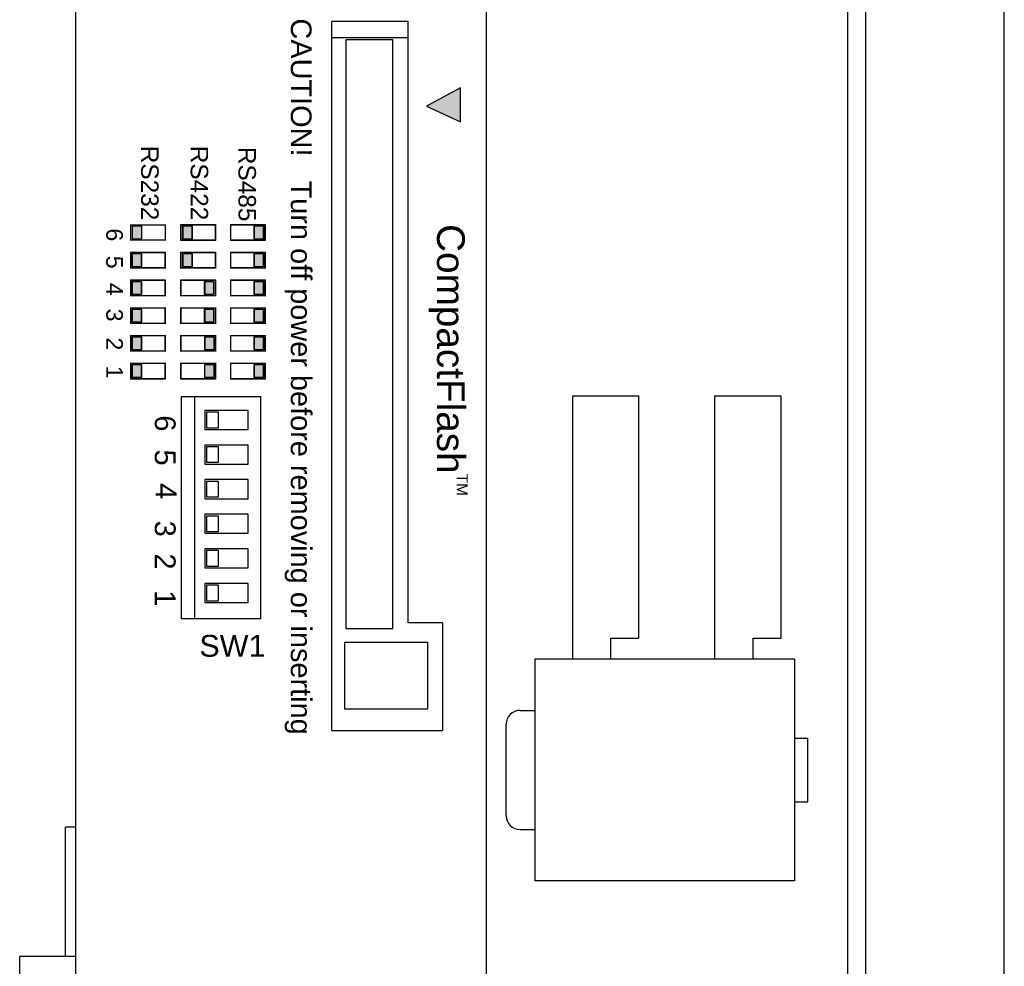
# Model space of a CAD drawing. Extents: x 84.2 to 139, y -35.7 to 34.4.
# Tile 6 of 17: x 105.1 to 108, y -25.3 to -22.6. Entities that reach past the tile are written whole.
import ezdxf

# ---------------------------------------------------------------- set-up
doc = ezdxf.new("R2010")
doc.units = 0
doc.header["$LTSCALE"] = 1.87
doc.header["$MEASUREMENT"] = 0
doc.layers.get('0').update_dxf_attribs({"linetype": 'CONTINUOUS'})
for name, color, linetype in [('BLACK', 7, 'CONTINUOUS'), ('UNIT', 7, 'CONTINUOUS'), ('WHITE', 7, 'CONTINUOUS'), ('YELLOW', 7, 'CONTINUOUS')]:
    doc.layers.add(name, color=color, linetype=linetype)

msp = doc.modelspace()

# ---------------------------------------------------------------- linework, layer by layer
at = {"color": 7, "linetype": 'Continuous'}
for p, q in [((105.273, -19.8853), (105.273, -25.9203)), ((106.458, -19.8853), (106.458, -29.5453)), ((106.013, -24.6117), (106.013, -22.5643)), ((106.233, -22.5643), (106.013, -22.5643)), ((106.233, -24.301), (106.233, -22.5643)), ((106.013, -22.6108), (106.233, -22.6108)), ((106.0535, -22.6173), (106.0535, -24.3173)), ((106.1885, -22.6173), (106.0535, -22.6173)), ((106.1885, -24.3173), (106.1885, -22.6173)), ((105.578, -23.6483), (105.578, -24.2883)), ((105.808, -23.6483), (105.578, -23.6483)), ((105.616, -23.6483), (105.616, -24.2883)), ((105.808, -24.2883), (105.808, -23.6483)), ((106.708, -24.4053), (106.708, -23.6453)), ((106.708, -23.6453), (106.898, -23.6453)), ((106.898, -23.6453), (106.898, -24.3453)), ((107.118, -24.4053), (107.118, -23.6453)), ((107.118, -23.6453), (107.308, -23.6453)), ((107.308, -23.6453), (107.308, -24.3453)), ((105.646, -23.6873), (105.646, -23.7423)), ((105.771, -23.6873), (105.646, -23.6873)), ((105.651, -23.6923), (105.651, -23.7373)), ((105.686, -23.6923), (105.651, -23.6923)), ((105.686, -23.7373), (105.686, -23.6923)), ((105.771, -23.7423), (105.771, -23.6873)), ((105.646, -23.7423), (105.771, -23.7423)), ((105.651, -23.7373), (105.686, -23.7373)), ((105.646, -23.7873), (105.646, -23.8423)), ((105.771, -23.7873), (105.646, -23.7873)), ((105.651, -23.7923), (105.651, -23.8373)), ((105.686, -23.7923), (105.651, -23.7923)), ((105.686, -23.8373), (105.686, -23.7923)), ((105.771, -23.8423), (105.771, -23.7873)), ((105.646, -23.8423), (105.771, -23.8423)), ((105.651, -23.8373), (105.686, -23.8373)), ((105.646, -23.8873), (105.646, -23.9423)), ((105.771, -23.8873), (105.646, -23.8873)), ((105.651, -23.8923), (105.651, -23.9373)), ((105.686, -23.8923), (105.651, -23.8923)), ((105.686, -23.9373), (105.686, -23.8923)), ((105.771, -23.9423), (105.771, -23.8873)), ((105.646, -23.9423), (105.771, -23.9423)), ((105.651, -23.9373), (105.686, -23.9373)), ((105.646, -23.9873), (105.646, -24.0423)), ((105.771, -23.9873), (105.646, -23.9873)), ((105.651, -23.9923), (105.651, -24.0373)), ((105.686, -23.9923), (105.651, -23.9923)), ((105.686, -24.0373), (105.686, -23.9923)), ((105.771, -24.0423), (105.771, -23.9873)), ((105.646, -24.0423), (105.771, -24.0423)), ((105.651, -24.0373), (105.686, -24.0373)), ((105.646, -24.0873), (105.646, -24.1423)), ((105.771, -24.0873), (105.646, -24.0873)), ((105.771, -24.1423), (105.771, -24.0873)), ((105.651, -24.0923), (105.651, -24.1373)), ((105.686, -24.0923), (105.651, -24.0923)), ((105.686, -24.1373), (105.686, -24.0923)), ((105.646, -24.1423), (105.771, -24.1423)), ((105.651, -24.1373), (105.686, -24.1373)), ((105.646, -24.1873), (105.646, -24.2423)), ((105.771, -24.1873), (105.646, -24.1873)), ((105.651, -24.1923), (105.651, -24.2373)), ((105.686, -24.1923), (105.651, -24.1923)), ((105.686, -24.2373), (105.686, -24.1923)), ((105.771, -24.2423), (105.771, -24.1873)), ((105.646, -24.2423), (105.771, -24.2423)), ((105.651, -24.2373), (105.686, -24.2373)), ((105.578, -24.2883), (105.808, -24.2883)), ((106.0535, -24.3173), (106.1885, -24.3173)), ((106.332, -24.301), (106.233, -24.301)), ((106.332, -24.301), (106.332, -24.6117)), ((106.818, -24.3453), (106.898, -24.3453)), ((106.818, -24.4053), (106.818, -24.3453)), ((107.228, -24.3453), (107.308, -24.3453)), ((107.228, -24.4053), (107.228, -24.3453)), ((106.049, -24.3563), (106.049, -24.5493)), ((106.049, -24.3563), (106.289, -24.3563)), ((106.289, -24.3563), (106.289, -24.5493)), ((107.348, -24.4053), (106.598, -24.4053)), ((106.598, -24.4053), (106.598, -25.0453)), ((107.348, -24.4053), (107.348, -25.0453)), ((106.049, -24.5493), (106.289, -24.5493)), ((106.556, -24.5533), (106.598, -24.5533)), ((106.5157, -24.857), (106.5157, -24.5936)), ((106.013, -24.6117), (106.332, -24.6117)), ((107.348, -24.6333), (107.386, -24.6333)), ((107.386, -24.8173), (107.386, -24.6333)), ((107.348, -24.8173), (107.386, -24.8173)), ((105.244, -25.2643), (105.244, -24.8903)), ((105.273, -24.8903), (105.244, -24.8903)), ((106.556, -24.8973), (106.598, -24.8973)), ((107.348, -25.0453), (106.598, -25.0453)), ((105.112, -25.5753), (105.112, -25.2643)), ((105.273, -25.2643), (105.112, -25.2643))]:
    msp.add_line(p, q, dxfattribs=at)
for p, q in [((106.3837, -22.7559), (106.2854, -22.8092)), ((106.3837, -22.8543), (106.3837, -22.7559)), ((106.2854, -22.8092), (106.3837, -22.8543))]:
    msp.add_line(p, q)
for centre, start, end in [((106.556, -24.5936), 90, 180), ((106.556, -24.857), 180, 270)]:
    msp.add_arc(centre, 0.0403, start, end, dxfattribs=at)
msp.add_solid([(106.2854, -22.8092), (106.3837, -22.8543), (106.3837, -22.7559), (106.3837, -22.8543)])
at = {"layer": 'UNIT', "linetype": 'Continuous'}
for p, q in [((107.553, -30.2153), (107.553, -19.2153)), ((107.501, -19.3253), (107.501, -30.1053)), ((106.458, -19.8853), (106.458, -29.5453)), ((107.953, -28.665), (107.953, -20.7656))]:
    msp.add_line(p, q, dxfattribs=at)
at = {"layer": 'WHITE', "color": 7, "linetype": 'Continuous'}
for p, q in [((105.677, -23.1518), (105.577, -23.1518)), ((105.677, -23.1518), (105.577, -23.1518)), ((105.577, -23.1518), (105.577, -23.1958)), ((105.577, -23.1518), (105.577, -23.1958)), ((105.677, -23.1958), (105.677, -23.1518)), ((105.677, -23.1958), (105.677, -23.1518)), ((105.8204, -23.1518), (105.7204, -23.1518)), ((105.8204, -23.1518), (105.7204, -23.1518)), ((105.7204, -23.1518), (105.7204, -23.1958)), ((105.7204, -23.1518), (105.7204, -23.1958)), ((105.8204, -23.1958), (105.8204, -23.1518)), ((105.8204, -23.1958), (105.8204, -23.1518)), ((105.4645, -23.1558), (105.4365, -23.1558)), ((105.4365, -23.1558), (105.4365, -23.1918)), ((105.4645, -23.1918), (105.4645, -23.1558)), ((105.6095, -23.1558), (105.5815, -23.1558)), ((105.5815, -23.1558), (105.5815, -23.1918)), ((105.611, -23.1558), (105.583, -23.1558)), ((105.611, -23.1558), (105.583, -23.1558)), ((105.583, -23.1558), (105.583, -23.1918)), ((105.583, -23.1558), (105.583, -23.1918)), ((105.6095, -23.1918), (105.6095, -23.1558)), ((105.611, -23.1918), (105.611, -23.1558)), ((105.611, -23.1918), (105.611, -23.1558)), ((105.8158, -23.1558), (105.7878, -23.1558)), ((105.7878, -23.1558), (105.7878, -23.1918)), ((105.8164, -23.1558), (105.7884, -23.1558)), ((105.8164, -23.1558), (105.7884, -23.1558)), ((105.7884, -23.1558), (105.7884, -23.1918)), ((105.7884, -23.1558), (105.7884, -23.1918)), ((105.8158, -23.1918), (105.8158, -23.1558)), ((105.8164, -23.1918), (105.8164, -23.1558)), ((105.8164, -23.1918), (105.8164, -23.1558)), ((105.4365, -23.1918), (105.4645, -23.1918)), ((105.577, -23.1958), (105.677, -23.1958)), ((105.577, -23.1958), (105.677, -23.1958)), ((105.5815, -23.1918), (105.6095, -23.1918)), ((105.583, -23.1918), (105.611, -23.1918)), ((105.583, -23.1918), (105.611, -23.1918)), ((105.7204, -23.1958), (105.8204, -23.1958)), ((105.7204, -23.1958), (105.8204, -23.1958)), ((105.7878, -23.1918), (105.8158, -23.1918)), ((105.7884, -23.1918), (105.8164, -23.1918)), ((105.7884, -23.1918), (105.8164, -23.1918)), ((105.5319, -23.2318), (105.4319, -23.2318)), ((105.4319, -23.2318), (105.4319, -23.2758)), ((105.5319, -23.2318), (105.4319, -23.2318)), ((105.4319, -23.2318), (105.4319, -23.2758)), ((105.4359, -23.2358), (105.4359, -23.2718)), ((105.4639, -23.2358), (105.4359, -23.2358)), ((105.4639, -23.2358), (105.4359, -23.2358)), ((105.4359, -23.2358), (105.4359, -23.2718)), ((105.4645, -23.2358), (105.4365, -23.2358)), ((105.4365, -23.2358), (105.4365, -23.2718)), ((105.4639, -23.2718), (105.4639, -23.2358)), ((105.4639, -23.2718), (105.4639, -23.2358)), ((105.4645, -23.2718), (105.4645, -23.2358)), ((105.5319, -23.2758), (105.5319, -23.2318)), ((105.5319, -23.2758), (105.5319, -23.2318)), ((105.677, -23.2318), (105.577, -23.2318)), ((105.577, -23.2318), (105.577, -23.2758)), ((105.677, -23.2318), (105.577, -23.2318)), ((105.577, -23.2318), (105.577, -23.2758)), ((105.5815, -23.2358), (105.5815, -23.2718)), ((105.6095, -23.2358), (105.5815, -23.2358)), ((105.583, -23.2358), (105.583, -23.2718)), ((105.611, -23.2358), (105.583, -23.2358)), ((105.611, -23.2358), (105.583, -23.2358)), ((105.583, -23.2358), (105.583, -23.2718)), ((105.6095, -23.2718), (105.6095, -23.2358)), ((105.611, -23.2718), (105.611, -23.2358)), ((105.611, -23.2718), (105.611, -23.2358)), ((105.677, -23.2758), (105.677, -23.2318)), ((105.677, -23.2758), (105.677, -23.2318)), ((105.7204, -23.2318), (105.7204, -23.2758)), ((105.8204, -23.2318), (105.7204, -23.2318)), ((105.7204, -23.2318), (105.7204, -23.2758)), ((105.8204, -23.2318), (105.7204, -23.2318)), ((105.8158, -23.2358), (105.7878, -23.2358)), ((105.7878, -23.2358), (105.7878, -23.2718)), ((105.7884, -23.2358), (105.7884, -23.2718)), ((105.8164, -23.2358), (105.7884, -23.2358)), ((105.7884, -23.2358), (105.7884, -23.2718)), ((105.8164, -23.2358), (105.7884, -23.2358)), ((105.8158, -23.2718), (105.8158, -23.2358)), ((105.8164, -23.2718), (105.8164, -23.2358)), ((105.8164, -23.2718), (105.8164, -23.2358)), ((105.8204, -23.2758), (105.8204, -23.2318)), ((105.8204, -23.2758), (105.8204, -23.2318)), ((105.4319, -23.2758), (105.5319, -23.2758)), ((105.4319, -23.2758), (105.5319, -23.2758)), ((105.4359, -23.2718), (105.4639, -23.2718)), ((105.4359, -23.2718), (105.4639, -23.2718)), ((105.4365, -23.2718), (105.4645, -23.2718)), ((105.577, -23.2758), (105.677, -23.2758)), ((105.577, -23.2758), (105.677, -23.2758)), ((105.5815, -23.2718), (105.6095, -23.2718)), ((105.583, -23.2718), (105.611, -23.2718)), ((105.583, -23.2718), (105.611, -23.2718)), ((105.7204, -23.2758), (105.8204, -23.2758)), ((105.7204, -23.2758), (105.8204, -23.2758)), ((105.7878, -23.2718), (105.8158, -23.2718)), ((105.7884, -23.2718), (105.8164, -23.2718)), ((105.7884, -23.2718), (105.8164, -23.2718)), ((105.5319, -23.3118), (105.4319, -23.3118)), ((105.4319, -23.3118), (105.4319, -23.3558)), ((105.4319, -23.3118), (105.4319, -23.3558)), ((105.5319, -23.3118), (105.4319, -23.3118)), ((105.4359, -23.3158), (105.4359, -23.3518)), ((105.4639, -23.3158), (105.4359, -23.3158)), ((105.4639, -23.3158), (105.4359, -23.3158)), ((105.4359, -23.3158), (105.4359, -23.3518)), ((105.4645, -23.3158), (105.4365, -23.3158)), ((105.4365, -23.3158), (105.4365, -23.3518)), ((105.4639, -23.3518), (105.4639, -23.3158)), ((105.4639, -23.3518), (105.4639, -23.3158)), ((105.4645, -23.3518), (105.4645, -23.3158)), ((105.5319, -23.3558), (105.5319, -23.3118)), ((105.5319, -23.3558), (105.5319, -23.3118)), ((105.677, -23.3118), (105.577, -23.3118)), ((105.577, -23.3118), (105.577, -23.3558)), ((105.577, -23.3118), (105.577, -23.3558)), ((105.677, -23.3118), (105.577, -23.3118)), ((105.6724, -23.3158), (105.6444, -23.3158)), ((105.6444, -23.3158), (105.6444, -23.3518)), ((105.6724, -23.3158), (105.6444, -23.3158)), ((105.6459, -23.3158), (105.6459, -23.3518)), ((105.6459, -23.3158), (105.6459, -23.3518)), ((105.6722, -23.3518), (105.6722, -23.3158)), ((105.6724, -23.3518), (105.6724, -23.3158)), ((105.6724, -23.3518), (105.6724, -23.3158)), ((105.677, -23.3558), (105.677, -23.3118)), ((105.677, -23.3558), (105.677, -23.3118)), ((105.8204, -23.3118), (105.7204, -23.3118)), ((105.7204, -23.3118), (105.7204, -23.3558)), ((105.7204, -23.3118), (105.7204, -23.3558)), ((105.8204, -23.3118), (105.7204, -23.3118)), ((105.8158, -23.3158), (105.7878, -23.3158)), ((105.7878, -23.3158), (105.7878, -23.3518)), ((105.8164, -23.3158), (105.7884, -23.3158)), ((105.7884, -23.3158), (105.7884, -23.3518)), ((105.7884, -23.3158), (105.7884, -23.3518)), ((105.8164, -23.3158), (105.7884, -23.3158)), ((105.8158, -23.3518), (105.8158, -23.3158)), ((105.8164, -23.3518), (105.8164, -23.3158)), ((105.8164, -23.3518), (105.8164, -23.3158)), ((105.8204, -23.3558), (105.8204, -23.3118)), ((105.8204, -23.3558), (105.8204, -23.3118)), ((105.4359, -23.3518), (105.4639, -23.3518)), ((105.4359, -23.3518), (105.4639, -23.3518)), ((105.4365, -23.3518), (105.4645, -23.3518)), ((105.6444, -23.3518), (105.6724, -23.3518)), ((105.6444, -23.3518), (105.6724, -23.3518)), ((105.7878, -23.3518), (105.8158, -23.3518)), ((105.7884, -23.3518), (105.8164, -23.3518)), ((105.7884, -23.3518), (105.8164, -23.3518)), ((105.4319, -23.3558), (105.5319, -23.3558)), ((105.4319, -23.3558), (105.5319, -23.3558)), ((105.577, -23.3558), (105.677, -23.3558)), ((105.577, -23.3558), (105.677, -23.3558)), ((105.7204, -23.3558), (105.8204, -23.3558)), ((105.7204, -23.3558), (105.8204, -23.3558)), ((105.5319, -23.3918), (105.4319, -23.3918)), ((105.4319, -23.3918), (105.4319, -23.4358)), ((105.4319, -23.3918), (105.4319, -23.4358)), ((105.5319, -23.3918), (105.4319, -23.3918)), ((105.4359, -23.3958), (105.4359, -23.4318)), ((105.4639, -23.3958), (105.4359, -23.3958)), ((105.4639, -23.3958), (105.4359, -23.3958)), ((105.4359, -23.3958), (105.4359, -23.4318)), ((105.4645, -23.3958), (105.4365, -23.3958)), ((105.4365, -23.3958), (105.4365, -23.4318)), ((105.4639, -23.4318), (105.4639, -23.3958)), ((105.4639, -23.4318), (105.4639, -23.3958)), ((105.4645, -23.4318), (105.4645, -23.3958)), ((105.5319, -23.4358), (105.5319, -23.3918)), ((105.5319, -23.4358), (105.5319, -23.3918)), ((105.577, -23.3918), (105.577, -23.4358)), ((105.677, -23.3918), (105.577, -23.3918)), ((105.6724, -23.3958), (105.6444, -23.3958)), ((105.6444, -23.3958), (105.6444, -23.4318)), ((105.6724, -23.3958), (105.6444, -23.3958)), ((105.6459, -23.3958), (105.6459, -23.4318)), ((105.6724, -23.4318), (105.6724, -23.3958)), ((105.6724, -23.4318), (105.6724, -23.3958)), ((105.677, -23.4358), (105.677, -23.3918)), ((105.8204, -23.3918), (105.7204, -23.3918)), ((105.7204, -23.3918), (105.7204, -23.4358)), ((105.7204, -23.3918), (105.7204, -23.4358)), ((105.8204, -23.3918), (105.7204, -23.3918)), ((105.8158, -23.3958), (105.7878, -23.3958)), ((105.7878, -23.3958), (105.7878, -23.4318)), ((105.8164, -23.3958), (105.7884, -23.3958)), ((105.7884, -23.3958), (105.7884, -23.4318)), ((105.7884, -23.3958), (105.7884, -23.4318)), ((105.8164, -23.3958), (105.7884, -23.3958)), ((105.8158, -23.4318), (105.8158, -23.3958)), ((105.8164, -23.4318), (105.8164, -23.3958)), ((105.8164, -23.4318), (105.8164, -23.3958)), ((105.8204, -23.4358), (105.8204, -23.3918)), ((105.8204, -23.4358), (105.8204, -23.3918)), ((105.4319, -23.4358), (105.5319, -23.4358)), ((105.4319, -23.4358), (105.5319, -23.4358)), ((105.4359, -23.4318), (105.4639, -23.4318)), ((105.4359, -23.4318), (105.4639, -23.4318)), ((105.4365, -23.4318), (105.4645, -23.4318)), ((105.577, -23.4358), (105.677, -23.4358)), ((105.6444, -23.4318), (105.6724, -23.4318)), ((105.6444, -23.4318), (105.6724, -23.4318)), ((105.7204, -23.4358), (105.8204, -23.4358)), ((105.7204, -23.4358), (105.8204, -23.4358)), ((105.7878, -23.4318), (105.8158, -23.4318)), ((105.7884, -23.4318), (105.8164, -23.4318)), ((105.7884, -23.4318), (105.8164, -23.4318)), ((105.5319, -23.4718), (105.4319, -23.4718)), ((105.4319, -23.4718), (105.4319, -23.5158)), ((105.5319, -23.4718), (105.4319, -23.4718)), ((105.4319, -23.4718), (105.4319, -23.5158)), ((105.4359, -23.4758), (105.4359, -23.5118)), ((105.4639, -23.4758), (105.4359, -23.4758)), ((105.4639, -23.4758), (105.4359, -23.4758)), ((105.4359, -23.4758), (105.4359, -23.5118)), ((105.4645, -23.4758), (105.4365, -23.4758)), ((105.4365, -23.4758), (105.4365, -23.5118)), ((105.4639, -23.5118), (105.4639, -23.4758)), ((105.4639, -23.5118), (105.4639, -23.4758)), ((105.4645, -23.5118), (105.4645, -23.4758)), ((105.5319, -23.5158), (105.5319, -23.4718)), ((105.5319, -23.5158), (105.5319, -23.4718)), ((105.677, -23.4718), (105.577, -23.4718)), ((105.577, -23.4718), (105.577, -23.5158)), ((105.577, -23.4718), (105.577, -23.5158)), ((105.677, -23.4718), (105.577, -23.4718)), ((105.6732, -23.4758), (105.6452, -23.4758)), ((105.6452, -23.4758), (105.6452, -23.5118)), ((105.6732, -23.4758), (105.6452, -23.4758)), ((105.6732, -23.4758), (105.6452, -23.4758)), ((105.6452, -23.4758), (105.6452, -23.5118)), ((105.6458, -23.4758), (105.6458, -23.5118)), ((105.6732, -23.5118), (105.6732, -23.4758)), ((105.6732, -23.5118), (105.6732, -23.4758)), ((105.6732, -23.5118), (105.6732, -23.4758)), ((105.677, -23.5158), (105.677, -23.4718)), ((105.677, -23.5158), (105.677, -23.4718)), ((105.7204, -23.4718), (105.7204, -23.5158)), ((105.8204, -23.4718), (105.7204, -23.4718)), ((105.7204, -23.4718), (105.7204, -23.5158)), ((105.8204, -23.4718), (105.7204, -23.4718)), ((105.8158, -23.4758), (105.7878, -23.4758)), ((105.7878, -23.4758), (105.7878, -23.5118)), ((105.7884, -23.4758), (105.7884, -23.5118)), ((105.8164, -23.4758), (105.7884, -23.4758)), ((105.7884, -23.4758), (105.7884, -23.5118)), ((105.8164, -23.4758), (105.7884, -23.4758)), ((105.8158, -23.5118), (105.8158, -23.4758)), ((105.8164, -23.5118), (105.8164, -23.4758)), ((105.8164, -23.5118), (105.8164, -23.4758)), ((105.8204, -23.5158), (105.8204, -23.4718)), ((105.8204, -23.5158), (105.8204, -23.4718)), ((105.4319, -23.5158), (105.5319, -23.5158)), ((105.4319, -23.5158), (105.5319, -23.5158)), ((105.4359, -23.5118), (105.4639, -23.5118)), ((105.4359, -23.5118), (105.4639, -23.5118)), ((105.4365, -23.5118), (105.4645, -23.5118)), ((105.577, -23.5158), (105.677, -23.5158)), ((105.577, -23.5158), (105.677, -23.5158)), ((105.6452, -23.5118), (105.6732, -23.5118)), ((105.6452, -23.5118), (105.6732, -23.5118)), ((105.6452, -23.5118), (105.6732, -23.5118)), ((105.7204, -23.5158), (105.8204, -23.5158)), ((105.7204, -23.5158), (105.8204, -23.5158)), ((105.7878, -23.5118), (105.8158, -23.5118)), ((105.7884, -23.5118), (105.8164, -23.5118)), ((105.7884, -23.5118), (105.8164, -23.5118)), ((105.4319, -23.5518), (105.4319, -23.5958)), ((105.5319, -23.5518), (105.4319, -23.5518)), ((105.5319, -23.5958), (105.5319, -23.5518)), ((105.577, -23.5518), (105.577, -23.5958)), ((105.677, -23.5518), (105.577, -23.5518)), ((105.677, -23.5958), (105.677, -23.5518)), ((105.8204, -23.5518), (105.7204, -23.5518)), ((105.7204, -23.5518), (105.7204, -23.5958)), ((105.8204, -23.5958), (105.8204, -23.5518)), ((105.4639, -23.5558), (105.4359, -23.5558)), ((105.4359, -23.5558), (105.4359, -23.5918)), ((105.4365, -23.5558), (105.4365, -23.5918)), ((105.4645, -23.5558), (105.4365, -23.5558)), ((105.4639, -23.5918), (105.4639, -23.5558)), ((105.4645, -23.5918), (105.4645, -23.5558)), ((105.6452, -23.5558), (105.6452, -23.5918)), ((105.6733, -23.5558), (105.6453, -23.5558)), ((105.6453, -23.5558), (105.6453, -23.5918)), ((105.6727, -23.5918), (105.6727, -23.5558)), ((105.6733, -23.5918), (105.6733, -23.5558)), ((105.7878, -23.5558), (105.7878, -23.5918)), ((105.8158, -23.5558), (105.7878, -23.5558)), ((105.8164, -23.5558), (105.7884, -23.5558)), ((105.7884, -23.5558), (105.7884, -23.5918)), ((105.8158, -23.5918), (105.8158, -23.5558)), ((105.8164, -23.5918), (105.8164, -23.5558)), ((105.4319, -23.5958), (105.5319, -23.5958)), ((105.4359, -23.5918), (105.4639, -23.5918)), ((105.4365, -23.5918), (105.4645, -23.5918)), ((105.577, -23.5958), (105.677, -23.5958)), ((105.6453, -23.5918), (105.6733, -23.5918)), ((105.7204, -23.5958), (105.8204, -23.5958)), ((105.7878, -23.5918), (105.8158, -23.5918)), ((105.7884, -23.5918), (105.8164, -23.5918))]:
    msp.add_line(p, q, dxfattribs=at)
at = {"layer": 'WHITE', "color": 7, "linetype": 'Continuous', "const_width": 0.004, "flags": 128}
for points in [[(105.4319, -23.1958), (105.5319, -23.1958), (105.5319, -23.1518), (105.4319, -23.1518)], [(105.677, -23.1518), (105.577, -23.1518), (105.577, -23.1958), (105.677, -23.1958)], [(105.8204, -23.1518), (105.7204, -23.1518), (105.7204, -23.1958), (105.8204, -23.1958)], [(105.4319, -23.2758), (105.5319, -23.2758), (105.5319, -23.2318), (105.4319, -23.2318)], [(105.677, -23.2318), (105.577, -23.2318), (105.577, -23.2758), (105.677, -23.2758)], [(105.8204, -23.2318), (105.7204, -23.2318), (105.7204, -23.2758), (105.8204, -23.2758)], [(105.4319, -23.3558), (105.5319, -23.3558), (105.5319, -23.3118), (105.4319, -23.3118)], [(105.677, -23.3118), (105.577, -23.3118), (105.577, -23.3558), (105.677, -23.3558)], [(105.8204, -23.3118), (105.7204, -23.3118), (105.7204, -23.3558), (105.8204, -23.3558)], [(105.4319, -23.4358), (105.5319, -23.4358), (105.5319, -23.3918), (105.4319, -23.3918)], [(105.677, -23.3918), (105.577, -23.3918), (105.577, -23.4358), (105.677, -23.4358)], [(105.8204, -23.3918), (105.7204, -23.3918), (105.7204, -23.4358), (105.8204, -23.4358)], [(105.4319, -23.5158), (105.5319, -23.5158), (105.5319, -23.4718), (105.4319, -23.4718)], [(105.577, -23.5158), (105.677, -23.5158), (105.677, -23.4718), (105.577, -23.4718)], [(105.8204, -23.4718), (105.7204, -23.4718), (105.7204, -23.5158), (105.8204, -23.5158)], [(105.4319, -23.5958), (105.5319, -23.5958), (105.5319, -23.5518), (105.4319, -23.5518)], [(105.577, -23.5958), (105.677, -23.5958), (105.677, -23.5518), (105.577, -23.5518)], [(105.8204, -23.5518), (105.7204, -23.5518), (105.7204, -23.5958), (105.8204, -23.5958)]]:
    msp.add_lwpolyline(points, close=True, dxfattribs=at)
at = {"layer": 'WHITE'}
for points in [[(105.4365, -23.1918), (105.4365, -23.1558), (105.4645, -23.1918), (105.4645, -23.1558)], [(105.6095, -23.1558), (105.6095, -23.1918), (105.5815, -23.1558), (105.5815, -23.1918)], [(105.8158, -23.1558), (105.8158, -23.1918), (105.7878, -23.1558), (105.7878, -23.1918)], [(105.4365, -23.2718), (105.4365, -23.2358), (105.4645, -23.2718), (105.4645, -23.2358)], [(105.6095, -23.2358), (105.6095, -23.2718), (105.5815, -23.2358), (105.5815, -23.2718)], [(105.8158, -23.2358), (105.8158, -23.2718), (105.7878, -23.2358), (105.7878, -23.2718)], [(105.4365, -23.3518), (105.4365, -23.3158), (105.4645, -23.3518), (105.4645, -23.3158)], [(105.6724, -23.3158), (105.6724, -23.3518), (105.6444, -23.3158), (105.6444, -23.3518)], [(105.8158, -23.3158), (105.8158, -23.3518), (105.7878, -23.3158), (105.7878, -23.3518)], [(105.4365, -23.4318), (105.4365, -23.3958), (105.4645, -23.4318), (105.4645, -23.3958)], [(105.6724, -23.3958), (105.6724, -23.4318), (105.6444, -23.3958), (105.6444, -23.4318)], [(105.8158, -23.3958), (105.8158, -23.4318), (105.7878, -23.3958), (105.7878, -23.4318)], [(105.4365, -23.5118), (105.4365, -23.4758), (105.4645, -23.5118), (105.4645, -23.4758)], [(105.6452, -23.5118), (105.6452, -23.4758), (105.6732, -23.5118), (105.6732, -23.4758)], [(105.8158, -23.4758), (105.8158, -23.5118), (105.7878, -23.4758), (105.7878, -23.5118)], [(105.4365, -23.5918), (105.4365, -23.5558), (105.4645, -23.5918), (105.4645, -23.5558)], [(105.6453, -23.5918), (105.6453, -23.5558), (105.6733, -23.5918), (105.6733, -23.5558)], [(105.8158, -23.5558), (105.8158, -23.5918), (105.7878, -23.5558), (105.7878, -23.5918)]]:
    msp.add_solid(points, dxfattribs=at)

# ---------------------------------------------------------------- texts
at = {"layer": 'BLACK', "char_height": 0.0504, "width": 0.31752, "attachment_point": 1, "rotation": 270}
for s, insert in [('{\\fArial|b0|i0|c0|p34;RS232}', (105.5128, -22.9234)), ('{\\fArial|b0|i0|c0|p34;RS422}', (105.6557, -22.9234)), ('{\\fArial|b0|i0|c0|p34;RS485}', (105.7937, -22.9266))]:
    msp.add_mtext(s, dxfattribs=dict(at, insert=insert))
at = {"layer": 'BLACK', "insert": (105.6305, -24.3355), "char_height": 0.063, "width": 0.3969, "attachment_point": 1}
msp.add_mtext('{\\fArial|b0|i0|c0|p34;SW1}', dxfattribs=at)
at = {"layer": 'WHITE', "attachment_point": 1, "rotation": 270}
for s, insert, char_height, width in [('{\\fArial|b0|i0|c0|p34;6}', (105.4097, -23.1619), 0.048, 1.2), ('{\\fArial|b0|i0|c0|p34;CompactFlash}', (106.3962, -23.1496), 0.08, 0.753362), ('{\\fArial|b0|i0|c0|p34;5}', (105.4097, -23.2409), 0.048, 1.2), ('{\\fArial|b0|i0|c0|p34;4}', (105.4097, -23.3186), 0.048, 1.2), ('{\\fArial|b0|i0|c0|p34;3}', (105.4097, -23.3936), 0.048, 1.2), ('{\\fArial|b0|i0|c0|p34;2}', (105.4097, -23.4767), 0.048, 1.2), ('{\\fArial|b0|i0|c0|p34;1}', (105.4097, -23.5584), 0.048, 1.2), ('{\\fArial|b0|i0|c0|p34;6}', (105.5619, -23.7016), 0.06, 1.5), ('{\\fArial|b0|i0|c0|p34;5}', (105.5619, -23.8003), 0.06, 1.5), ('{\\fArial|b0|i0|c0|p34;TM}', (106.405, -23.87), 0.032, 0.125732), ('{\\fArial|b0|i0|c0|p34;4}', (105.5646, -23.8974), 0.06, 1.5), ('{\\fArial|b0|i0|c0|p34;3}', (105.5619, -24.0057), 0.06, 1.5), ('{\\fArial|b0|i0|c0|p34;2}', (105.5619, -24.1003), 0.06, 1.5), ('{\\fArial|b0|i0|c0|p34;1}', (105.5619, -24.2063), 0.06, 1.5)]:
    msp.add_mtext(s, dxfattribs=dict(at, insert=insert, char_height=char_height, width=width))
at = {"layer": 'YELLOW', "insert": (105.9541, -22.5559), "char_height": 0.059726, "width": 2.0904, "attachment_point": 1, "rotation": 270}
msp.add_mtext('{\\fArial|b0|i0|c0|p34;CAUTION!   Turn off power before removing or inserting}', dxfattribs=at)

doc.saveas('drawing.dxf')
